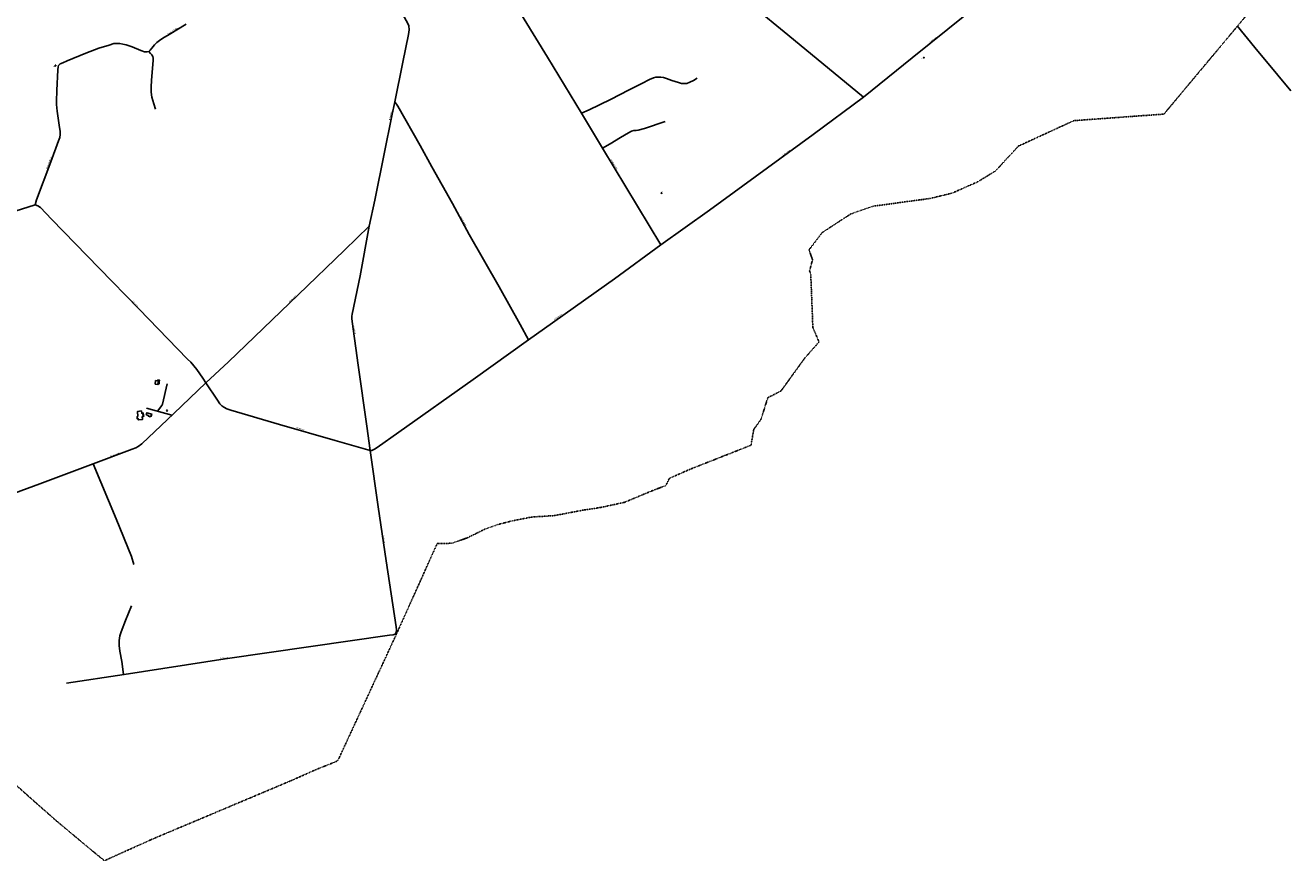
# Model space of a CAD drawing. Extents: x 240000 to 254380, y 435016 to 451025.
# Tile 5 of 35: x 246626 to 250526, y 435016 to 437591. Entities that reach past the tile are written whole.
import ezdxf
from ezdxf.enums import TextEntityAlignment as Align

# ---------------------------------------------------------------- set-up
doc = ezdxf.new("R2010")
doc.units = 0
doc.header["$MEASUREMENT"] = 0
doc.linetypes.add('DIVIDE', pattern=[1.25, 0.5, -0.25, 0, -0.25, 0, -0.25])
for name, color, linetype in [('BOU-G01TRF', 254, 'Continuous'), ('bou-H01BijG', 254, 'Continuous'), ('BOU-H01IA', 254, 'Continuous'), ('GRE-K01LG', 254, 'DIVIDE'), ('LIJ-H02ASIN', 254, 'Continuous'), ('LIJ-H02ASWE', 250, 'Continuous'), ('LIJ-K01ASSP', 254, 'Continuous'), ('SEM-G01TRF', 254, 'Continuous'), ('SEM-H03ST', 250, 'Continuous')]:
    doc.layers.add(name, color=color, linetype=linetype)

msp = doc.modelspace()

# ---------------------------------------------------------------- linework, layer by layer
at = {"layer": 'BOU-G01TRF'}
for points in [[(246718.6, 437466.3), (246718.7, 437468.2), (246720.2, 437468.1), (246720.1, 437466.2)], [(249394.3, 437491.5), (249395.4, 437490.5), (249396.7, 437491.9), (249395.7, 437492.9)], [(248585.8, 437074.5), (248587.6, 437075.2), (248588.2, 437073.8), (248586.4, 437073.1)], [(247061.6, 436402.5), (247062.1, 436404.4), (247064, 436404), (247063.5, 436402)]]:
    msp.add_lwpolyline(points, close=True, dxfattribs=at)
at = {"layer": 'bou-H01BijG'}
msp.add_lwpolyline([(246998.6, 436390.1), (247005.9, 436388.3), (247005.5, 436386.2), (247011.3, 436384.8), (247011.8, 436386.8), (247014.6, 436386.1), (247015.9, 436393), (247000.3, 436397)], close=True, dxfattribs=at)
at = {"layer": 'BOU-H01IA'}
for p, q in [((246971.3, 436377.9), (246974.3, 436378.2)), ((246974.3, 436378.2), (246971.3, 436377.9))]:
    msp.add_line(p, q, dxfattribs=at)
for points in [[(247026.6, 436484.5), (247034.9, 436483.8), (247035.5, 436491.3), (247039, 436491), (247039.6, 436497.7), (247034.8, 436498.1), (247034.6, 436495.6), (247027.6, 436496.2)], [(246973.5, 436385), (246970.5, 436384.6), (246971.3, 436377.9), (246974.3, 436378.2), (246974.8, 436374.7), (246987.5, 436376.3), (246986.4, 436385.2), (246989.3, 436385.6), (246988.1, 436395.7), (246985.1, 436395.4), (246984.2, 436402.3), (246971.5, 436400.7)]]:
    msp.add_lwpolyline(points, close=True, dxfattribs=at)
for points in [[(247034.6, 436495.6), (247035.9, 436495.5), (247035.5, 436491.3)], [(247035.1, 436486.3), (247038.6, 436486), (247039, 436491)], [(246989.3, 436385.6), (246991.1, 436385.8), (246989.8, 436395.9), (246988.1, 436395.7)]]:
    msp.add_lwpolyline(points, dxfattribs=at)
at = {"layer": 'GRE-K01LG'}
for points in [[(250355.9, 437581.4), (250473.6, 437722.2)], [(250256.7, 437462.8), (250257, 437463.2), (250355.9, 437581.4)], [(250105.5, 437315.4), (250135.4, 437317.6), (250256.7, 437462.8)], [(249692.2, 437221.3), (249857.6, 437297.4), (249890.9, 437299.9)], [(249890.9, 437299.9), (249969.1, 437305.5)], [(249969.1, 437305.5), (250000, 437307.8)], [(250000, 437307.8), (250105.5, 437315.4)], [(249684.7, 437216.5), (249687, 437219), (249692.2, 437221.3)], [(249533.1, 437096.4), (249562.3, 437109.2), (249616.5, 437142.5), (249684.7, 437216.5)], [(249303.6, 437042.4), (249414.9, 437057.5), (249482.5, 437074), (249533.1, 437096.4)], [(249155.4, 437000), (249170.8, 437010), (249238.1, 437033.5), (249303.6, 437042.4)], [(249081.8, 436951.9), (249117.6, 436975.6), (249155.4, 437000)], [(249053.5, 436659.6), (249047, 436822.4), (249043.4, 436833.9), (249052.4, 436868.8), (249041.6, 436899), (249079, 436948.2)], [(249081.8, 436951.9), (249079, 436948.2)], [(249008.2, 436537.4), (249028, 436564.8), (249072.5, 436615.1), (249053.5, 436659.6)], [(248987.3, 436508.4), (249008.2, 436537.4)], [(248962.8, 436474.4), (248987.3, 436508.4)], [(248907.6, 436421), (248914.6, 436443.4), (248943.9, 436458.3)], [(248943.9, 436458.3), (248955.3, 436464.2), (248962.8, 436474.4)], [(248894.8, 436379.7), (248907.6, 436421)], [(248871.2, 436345.7), (248891.4, 436373.3), (248894.8, 436379.7)], [(248862.8, 436296.6), (248870.7, 436342.5), (248871.2, 436345.7)], [(248830.8, 436284.1), (248857.5, 436294.7), (248862.8, 436296.6)], [(248664.8, 436218.2), (248674.5, 436222.5), (248741, 436248.7)], [(248741, 436248.7), (248784, 436265.7)], [(248784, 436265.7), (248806.4, 436274.5)], [(248806.4, 436274.5), (248830.8, 436284.1)], [(248600.4, 436172.3), (248611, 436194.4), (248643.9, 436209)], [(248643.9, 436209), (248652.9, 436212.9)], [(248652.9, 436212.9), (248664.8, 436218.2)], [(248600.4, 436172.3), (248563.8, 436158.7), (248472.2, 436120.4), (248399.3, 436104.9), (248349, 436097.2), (248255.6, 436079.7), (248186.4, 436075.3), (248126.5, 436063.5), (248084.7, 436052.8), (248044.9, 436039), (248000, 436017)], [(248000, 436017), (247987.6, 436010.9), (247956.6, 436000)], [(247895.7, 435993.8), (247852, 435896.7)], [(247956.6, 436000), (247940.6, 435994.4), (247896.2, 435993.8), (247895.7, 435993.8)], [(247852, 435896.7), (247774.8, 435725)], [(247521.5, 435296.5), (247583.1, 435321), (247585.9, 435322.5), (247589.1, 435325), (247593.1, 435332.2), (247767.3, 435708.5)], [(247774.8, 435725), (247767.3, 435708.5)], [(246320, 435491), (246343.4, 435468.4), (246362.8, 435451.3), (246380.9, 435435.6), (246399.5, 435419.4), (246415.7, 435405.6), (246433.1, 435390.4), (246460.4, 435367.4), (246512.4, 435322.8), (246531.5, 435305.9), (246551.2, 435289.3), (246574.8, 435269.1), (246660, 435193.3)], [(247446.9, 435263.3), (247521.5, 435296.5)], [(247285.3, 435195.1), (247445.7, 435262.8)], [(247445.7, 435262.8), (247446.9, 435263.3)], [(246660, 435193.3), (246720.6, 435140), (246774.9, 435094.6), (246829.8, 435048.6), (246840.7, 435039.8)], [(247242.3, 435177), (247285.3, 435195.1)], [(247098.3, 435116.3), (247193.1, 435156.2)], [(247193.1, 435156.2), (247242.3, 435177)], [(247013.9, 435080.7), (247098.3, 435116.3)], [(247005.9, 435077.1), (246932.2, 435043.9)], [(247013.9, 435080.7), (247005.9, 435077.1)], [(246840.7, 435039.8), (246870, 435015.8)], [(246932.2, 435043.9), (246870, 435015.8)]]:
    msp.add_lwpolyline(points, dxfattribs=at)
at = {"layer": 'LIJ-H02ASIN'}
for p, q in [((246935.2, 435756.3), (246953.2, 435801.1)), ((246921.2, 435721.4), (246935.2, 435756.3)), ((246915.5, 435694.3), (246917.7, 435708.8)), ((246917.7, 435708.8), (246921.2, 435721.4)), ((246915.5, 435679.6), (246915.5, 435694.3)), ((246917.9, 435661.7), (246915.5, 435679.6)), ((246924.1, 435630.3), (246917.9, 435661.7)), ((246929.3, 435590.2), (246924.1, 435630.3))]:
    msp.add_line(p, q, dxfattribs=at)
for points in [[(247007, 437510.6), (247011.8, 437504.5), (247016.4, 437499.9), (247019.2, 437494.8), (247020.5, 437490.2), (247020.5, 437482.8), (247018.7, 437459.6), (247015.5, 437421.7), (247014.1, 437401.4), (247014.1, 437385.7), (247016.4, 437369.5), (247021.9, 437349.1), (247027.9, 437333)], [(248340.2, 437320), (248363.9, 437331), (248430.1, 437362.8), (248487.2, 437392.2), (248526, 437412.2), (248550.4, 437424.3), (248562.1, 437429.3), (248569.1, 437431.6), (248577.1, 437431.6), (248585.1, 437431.6), (248592.8, 437430.6), (248602.1, 437427.6), (248618.9, 437421.6), (248638.9, 437414.9), (248648.9, 437412.2), (248657.6, 437411.6), (248664.6, 437412.2), (248674.3, 437415.6), (248686, 437421.6), (248697, 437428.6)], [(248404.7, 437212.1), (248429.1, 437225.8), (248461.1, 437245.8), (248484.9, 437260.2), (248494.6, 437264.9), (248501.6, 437266.9), (248509.3, 437267.2), (248515.3, 437268.2), (248534.7, 437273.2), (248598.1, 437294.6)], [(247063.7, 436486), (247049.2, 436423.8), (247047.3, 436419.4), (247033.7, 436402)], [(247078.1, 436389.7), (247000.2, 436411.2)], [(246835.4, 436238.9), (246906.2, 436069.9), (246953, 435953.6), (246960.6, 435928.7)]]:
    msp.add_lwpolyline(points, dxfattribs=at)
at = {"layer": 'LIJ-H02ASWE'}
for points in [[(248064.5, 437773.6), (248235.3, 437493.4), (248340.2, 437320), (248404.7, 437212.1), (248585, 436914.4)], [(247183.1, 436488.8), (247252, 436553.8), (247467.4, 436760.8), (247609.8, 436897.8), (247686.3, 436971.7), (247703.5, 437052.3), (247732.4, 437195), (247756, 437311.9), (247765, 437355.7), (247789.9, 437477.7), (247807.5, 437563.3), (247809, 437577.8), (247807.8, 437590), (247804.3, 437598.9), (247777.9, 437646), (247769, 437663.3)], [(248868.1, 437650.9), (248975.9, 437562.4), (249209.2, 437369.8)], [(247689.5, 436280.6), (247694.5, 436281), (247702.4, 436284.1), (247710.7, 436289.3), (247777.6, 436337.4), (248006.2, 436499.2), (248177.3, 436621.7), (248226.1, 436656.5), (248441.7, 436809.6), (248585, 436914.4), (248735.4, 437021.6), (249054.1, 437255), (249209.2, 437369.8), (249359.7, 437490.7), (249527.2, 437626.2)], [(246656.1, 437037.8), (246660.9, 437053.4), (246705, 437170.9), (246729, 437235.1), (246732.6, 437245.5), (246733.9, 437255.1), (246733.9, 437265.1), (246731.8, 437276), (246724.2, 437326.5), (246723, 437337.3), (246722.2, 437347), (246722.2, 437357), (246723.8, 437389.9), (246726.2, 437453.6), (246727.4, 437462.9), (246729, 437467.7), (246733.5, 437472.5), (246741.5, 437475.7), (246755.1, 437482.1), (246812.5, 437505), (246852.6, 437521), (246884.2, 437530.6), (246899.1, 437535), (246907.5, 437535.4), (246917.1, 437535.4), (246926.3, 437533.4), (246937.2, 437531), (246956, 437525), (246982.5, 437513.4), (246993.3, 437509.8), (247000.9, 437509.4), (247007, 437510.6), (247010.6, 437514.6), (247016.6, 437520.6), (247024.2, 437531.4), (247031.8, 437538.2), (247040.2, 437544.7), (247050.3, 437551.5), (247069.5, 437563.1), (247122.1, 437594.8)], [(247765, 437355.7), (247774.6, 437342.6), (247842.9, 437221.1), (247878.9, 437155.1), (247942.8, 437041.5), (247994.4, 436946.2), (248086.4, 436784.8), (248150.9, 436669.4), (248177.3, 436621.7)], [(246575.7, 437011.8), (246656.1, 437037.8)], [(246656.1, 437037.8), (246665.1, 437034.6), (246673, 437029.5), (246707.4, 436993.7), (246853.8, 436843), (246975.9, 436716.9), (247125.9, 436562.2), (247136.1, 436552.8), (247145.8, 436541.6), (247155.2, 436530.4), (247172.9, 436504), (247183.1, 436488.8), (247218.1, 436436), (247225.7, 436424.5), (247231.5, 436417.9), (247238.4, 436413.6), (247247.4, 436408.9), (247260, 436404.6), (247409.7, 436360.8), (247580.7, 436311.7), (247689.5, 436280.6)], [(247686.3, 436971.7), (247657.8, 436819.2), (247633.8, 436700.4), (247632.7, 436694.3), (247632.7, 436687.9), (247633.4, 436677.8), (247652.1, 436543.9), (247678.6, 436355.9), (247689.5, 436280.6), (247713.8, 436107.2), (247738.6, 435940), (247769.1, 435737.2), (247769.8, 435727.5), (247768.7, 435718.9), (247765.8, 435714.6), (247759.7, 435712.1), (247748.6, 435711), (247506.7, 435676.2), (247241.9, 435637.8), (246930.8, 435590.4), (246753.5, 435563.5)], [(246573.4, 436141.5), (246670.6, 436177.6), (246835.4, 436238.9), (246955.2, 436284.1), (246967.2, 436288.5), (246974.3, 436292.5), (246985.5, 436301.5), (247083.6, 436395), (247157.7, 436465.8), (247183.1, 436488.8)]]:
    msp.add_lwpolyline(points, dxfattribs=at)
at = {"layer": 'LIJ-K01ASSP'}
msp.add_lwpolyline([(250361.5, 437589.5), (250416.1, 437523.3), (250486.6, 437437.6), (250526.1, 437389.8)], dxfattribs=at)

# ---------------------------------------------------------------- texts
at = {"layer": 'SEM-G01TRF'}
for p in [(246712.6, 437463.1), (249386.3, 437487.3), (248584.8, 437077.7), (247057.1, 436406.7)]:
    msp.add_text('trafo', height=2.5, dxfattribs=at).set_placement(p)
at = {"layer": 'SEM-H03ST', "width": 0.727273}
for s, rotation, p in [('Rauwershofweg', 31.3135, (247081.8, 437574.3)), ('Kuipersweg', 39.0939, (249424.8, 437547.2)), ('Wiggersweg', 78.7239, (247752.4, 437313.3)), ('Rauwershofweg', 69.1714, (246699.3, 437166.3)), ('Kuipersweg', 36.3514, (248971.9, 437198.1)), ('Hijinkhoekweg', 301.0898, (248440.2, 437162.5)), ('Lammersweg', 298.4803, (247976.3, 436986.3)), ('Wiggersweg', 43.8122, (247449.9, 436747.9)), ('Kulverweg', 314.1429, (246963.8, 436733.1)), ('Kuipersweg', 35.3579, (248268.4, 436692.2)), ('Grensweg', 277.8568, (247640.9, 436651.6)), ('Kulverweg', 344.1657, (247474.1, 436347.1)), ('Brandenweg', 20.7571, (246903, 436267.2)), ('Grensweg', 278.3256, (247730.9, 436007.2)), ('Grensweg', 8.5981, (247238, 435640.2))]:
    msp.add_text(s, height=4.4, rotation=rotation, dxfattribs=at).set_placement(p, align=Align.MIDDLE)

doc.saveas('drawing.dxf')
